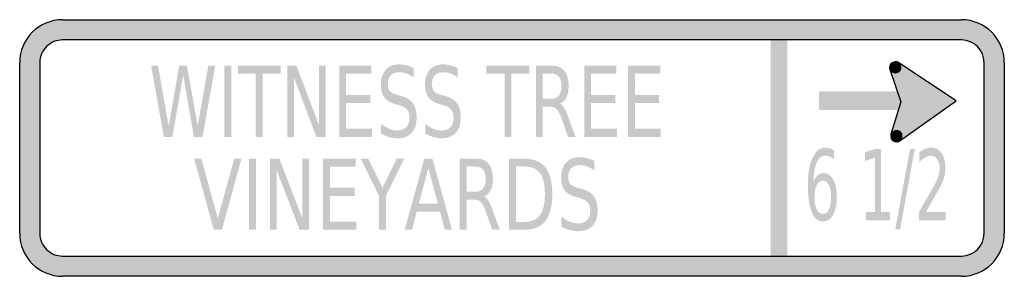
# Model space of a CAD drawing. Header units: inches. Extents: x -0.5 to 0.5, y -0.13 to 0.13.
import ezdxf

# ---------------------------------------------------------------- set-up
doc = ezdxf.new("R2010")
doc.units = ezdxf.units.IN
doc.header["$MEASUREMENT"] = 0

msp = doc.modelspace()

# ---------------------------------------------------------------- hatches: boundary and pattern name
h = msp.add_hatch(color=7)
h.paths.add_polyline_path([(-0.4565, 0.1305), (0.4565, 0.1305), (0.4625, 0.13), (0.468, 0.1288), (0.4735, 0.127), (0.4785, 0.1245), (0.4832, 0.1213), (0.4873, 0.1177), (0.491, 0.1135), (0.494, 0.1088), (0.4965, 0.1038), (0.4985, 0.0985), (0.4997, 0.0928), (0.5, 0.087), (0.5, -0.087), (0.4997, -0.0928), (0.4985, -0.0985), (0.4965, -0.1038), (0.494, -0.1088), (0.491, -0.1135), (0.4873, -0.1177), (0.4832, -0.1213), (0.4785, -0.1245), (0.4735, -0.127), (0.468, -0.1288), (0.4625, -0.13), (0.4565, -0.1305), (-0.4565, -0.1305), (-0.4625, -0.13), (-0.468, -0.1288), (-0.4735, -0.127), (-0.4785, -0.1245), (-0.4832, -0.1213), (-0.4873, -0.1177), (-0.491, -0.1135), (-0.494, -0.1088), (-0.4967, -0.1038), (-0.4985, -0.0985), (-0.4997, -0.0928), (-0.5, -0.087), (-0.5, 0.087), (-0.4997, 0.0928), (-0.4985, 0.0985), (-0.4967, 0.1038), (-0.494, 0.1088), (-0.491, 0.1135), (-0.4873, 0.1177), (-0.4832, 0.1213), (-0.4785, 0.1245), (-0.4735, 0.127), (-0.468, 0.1288), (-0.4625, 0.13), (-0.4565, 0.1305)])
edge = h.paths.add_edge_path(flags=0)
edge.add_spline(control_points=[(-0.4795, -0.087), (-0.4795, -0.093), (-0.4771, -0.0989), (-0.4727, -0.1032), (-0.4684, -0.1075), (-0.4626, -0.1099), (-0.4565, -0.1099)], knot_values=[0, 0, 0, 0, 1, 1, 1, 2, 2, 2, 2], degree=3, periodic=0)
edge.add_line((-0.4565, -0.1099), (0.4565, -0.1099))
edge.add_spline(control_points=[(0.4565, -0.1099), (0.4692, -0.1099), (0.4795, -0.0996), (0.4795, -0.087)], knot_values=[0, 0, 0, 0, 1, 1, 1, 1], degree=3, periodic=0)
edge.add_line((0.4795, -0.087), (0.4795, 0.087))
edge.add_spline(control_points=[(0.4795, 0.087), (0.4795, 0.0996), (0.4692, 0.1099), (0.4565, 0.1099)], knot_values=[0, 0, 0, 0, 1, 1, 1, 1], degree=3, periodic=0)
edge.add_line((0.4565, 0.1099), (-0.4565, 0.1099))
edge.add_spline(control_points=[(-0.4565, 0.1099), (-0.4626, 0.1099), (-0.4684, 0.1075), (-0.4727, 0.1032), (-0.4771, 0.0989), (-0.4795, 0.093), (-0.4795, 0.087)], knot_values=[0, 0, 0, 0, 1, 1, 1, 2, 2, 2, 2], degree=3, periodic=0)
edge.add_line((-0.4795, 0.087), (-0.4795, -0.087))
for points in [[(0.2627, 0.1099), (0.2627, -0.1099), (0.2796, -0.1099), (0.2796, 0.1099), (0.2627, 0.1099)], [(-0.3665, 0.0837), (-0.3595, 0.0837), (-0.3487, 0.0225), (-0.3379, 0.0837), (-0.3301, 0.0837), (-0.3192, 0.0225), (-0.3084, 0.0837), (-0.3014, 0.0837), (-0.3143, 0.0113), (-0.3231, 0.0113), (-0.3339, 0.0742), (-0.3449, 0.0113), (-0.3536, 0.0113), (-0.3665, 0.0837)], [(-0.2921, 0.0837), (-0.2852, 0.0837), (-0.2852, 0.0113), (-0.2921, 0.0113), (-0.2921, 0.0837)], [(-0.2784, 0.0837), (-0.2349, 0.0837), (-0.2349, 0.0755), (-0.2532, 0.0755), (-0.2532, 0.0113), (-0.2602, 0.0113), (-0.2602, 0.0755), (-0.2784, 0.0755), (-0.2784, 0.0837)], [(-0.2282, 0.0837), (-0.2189, 0.0837), (-0.196, 0.0231), (-0.196, 0.0837), (-0.1893, 0.0837), (-0.1893, 0.0113), (-0.1987, 0.0113), (-0.2215, 0.0719), (-0.2215, 0.0113), (-0.2282, 0.0113), (-0.2282, 0.0837)], [(-0.1754, 0.0837), (-0.1429, 0.0837), (-0.1429, 0.0755), (-0.1685, 0.0755), (-0.1685, 0.054), (-0.144, 0.054), (-0.144, 0.0458), (-0.1685, 0.0458), (-0.1685, 0.0195), (-0.1423, 0.0195), (-0.1423, 0.0113), (-0.1754, 0.0113), (-0.1754, 0.0837)], [(-0.0259, 0.0837), (0.0176, 0.0837), (0.0176, 0.0755), (-0.0006, 0.0755), (-0.0006, 0.0113), (-0.0076, 0.0113), (-0.0076, 0.0755), (-0.0259, 0.0755), (-0.0259, 0.0837)], [(0.0733, 0.0837), (0.1059, 0.0837), (0.1059, 0.0755), (0.0803, 0.0755), (0.0803, 0.054), (0.1048, 0.054), (0.1048, 0.0458), (0.0803, 0.0458), (0.0803, 0.0195), (0.1065, 0.0195), (0.1065, 0.0113), (0.0733, 0.0113), (0.0733, 0.0837)], [(0.1179, 0.0837), (0.1505, 0.0837), (0.1505, 0.0755), (0.1249, 0.0755), (0.1249, 0.054), (0.1494, 0.054), (0.1494, 0.0458), (0.1249, 0.0458), (0.1249, 0.0195), (0.1511, 0.0195), (0.1511, 0.0113), (0.1179, 0.0113), (0.1179, 0.0837)], [(0.384, 0.084), (0.3838, 0.0834), (0.3836, 0.0829), (0.3835, 0.0823), (0.3835, 0.0817), (0.3835, 0.0811), (0.3836, 0.0805), (0.3838, 0.08), (0.384, 0.0794), (0.3842, 0.0789), (0.3845, 0.0784), (0.3849, 0.0779), (0.3853, 0.0775), (0.3857, 0.0771), (0.3862, 0.0767), (0.3867, 0.0764), (0.3872, 0.0762), (0.3878, 0.076), (0.3883, 0.0758), (0.3889, 0.0758), (0.3895, 0.0757), (0.3901, 0.0758), (0.3907, 0.0759), (0.3912, 0.076), (0.3918, 0.0762), (0.3923, 0.0765), (0.3928, 0.0768), (0.3933, 0.0771), (0.3937, 0.0775), (0.3941, 0.0779), (0.3945, 0.0784), (0.3948, 0.0789), (0.395, 0.0794), (0.3895, 0.0817), (0.384, 0.084)], [(0.3928, 0.0867), (0.3838, 0.0798), (0.3887, 0.0662), (0.3954, 0.0663), (0.3928, 0.0867)], [(0.395, 0.0794), (0.3952, 0.08), (0.3954, 0.0806), (0.3954, 0.0811), (0.3955, 0.0817), (0.3954, 0.0823), (0.3953, 0.0829), (0.3952, 0.0835), (0.395, 0.084), (0.3948, 0.0846), (0.3944, 0.0851), (0.3941, 0.0855), (0.3937, 0.086), (0.3933, 0.0863), (0.3928, 0.0867), (0.3923, 0.087), (0.3918, 0.0872), (0.3912, 0.0874), (0.3906, 0.0876), (0.3901, 0.0877), (0.3895, 0.0877), (0.3889, 0.0877), (0.3883, 0.0876), (0.3877, 0.0874), (0.3872, 0.0872), (0.3867, 0.087), (0.3862, 0.0867), (0.3857, 0.0863), (0.3852, 0.0859), (0.3849, 0.0855), (0.3845, 0.085), (0.3842, 0.0845), (0.384, 0.084), (0.3895, 0.0817), (0.395, 0.0794)], [(0.451, 0.0481), (0.3928, 0.0867), (0.3945, 0.0484), (0.3941, 0.0075), (0.451, 0.0481)], [(0.3838, 0.0798), (0.3944, 0.0485), (0.399, 0.0483), (0.3946, 0.0682), (0.3838, 0.0798)], [(0.3942, 0.0577), (0.3118, 0.0577), (0.3118, 0.0385), (0.3942, 0.0385), (0.3942, 0.0577)], [(0.3941, 0.0075), (0.3849, 0.0141), (0.3945, 0.0481), (0.4092, 0.044), (0.3941, 0.0075)], [(0.3851, 0.0146), (0.3849, 0.0141), (0.3848, 0.0135), (0.3847, 0.0129), (0.3847, 0.0124), (0.3847, 0.0118), (0.3848, 0.0112), (0.3849, 0.0106), (0.3851, 0.0101), (0.3854, 0.0095), (0.3857, 0.009), (0.386, 0.0086), (0.3864, 0.0081), (0.3869, 0.0077), (0.3873, 0.0074), (0.3878, 0.0071), (0.3884, 0.0068), (0.3889, 0.0066), (0.3895, 0.0065), (0.3901, 0.0064), (0.3907, 0.0064), (0.3913, 0.0064), (0.3918, 0.0065), (0.3924, 0.0067), (0.393, 0.0069), (0.3935, 0.0071), (0.394, 0.0074), (0.3945, 0.0078), (0.3949, 0.0082), (0.3953, 0.0086), (0.3956, 0.0091), (0.3959, 0.0096), (0.3962, 0.0101), (0.3906, 0.0124), (0.3851, 0.0146)], [(0.3962, 0.0101), (0.3964, 0.0107), (0.3965, 0.0112), (0.3966, 0.0118), (0.3966, 0.0124), (0.3966, 0.013), (0.3965, 0.0136), (0.3964, 0.0141), (0.3962, 0.0147), (0.3959, 0.0152), (0.3956, 0.0157), (0.3952, 0.0162), (0.3949, 0.0166), (0.3944, 0.017), (0.3939, 0.0174), (0.3934, 0.0177), (0.3929, 0.0179), (0.3924, 0.0181), (0.3918, 0.0182), (0.3912, 0.0183), (0.3906, 0.0184), (0.39, 0.0183), (0.3895, 0.0182), (0.3889, 0.0181), (0.3883, 0.0179), (0.3878, 0.0176), (0.3873, 0.0173), (0.3868, 0.017), (0.3864, 0.0166), (0.386, 0.0162), (0.3857, 0.0157), (0.3854, 0.0152), (0.3851, 0.0146), (0.3906, 0.0124), (0.3962, 0.0101)], [(0.3594, -0.0651), (0.3688, -0.0651), (0.3688, -0.0098), (0.3586, -0.0133), (0.3586, -0.0044), (0.3688, -0.0009), (0.3746, -0.0009), (0.3746, -0.0651), (0.384, -0.0651), (0.384, -0.0734), (0.3594, -0.0734), (0.3594, -0.0651)], [(0.4042, -0.0009), (0.4091, -0.0009), (0.3942, -0.0826), (0.3893, -0.0826), (0.4042, -0.0009)], [(-0.3028, -0.0832), (-0.3229, -0.0107), (-0.3155, -0.0107), (-0.2988, -0.0717), (-0.2821, -0.0107), (-0.2747, -0.0107), (-0.2947, -0.0832), (-0.3028, -0.0832)], [(-0.2671, -0.0107), (-0.26, -0.0107), (-0.26, -0.0832), (-0.2671, -0.0832), (-0.2671, -0.0107)], [(-0.2459, -0.0107), (-0.2363, -0.0107), (-0.213, -0.0714), (-0.213, -0.0107), (-0.2061, -0.0107), (-0.2061, -0.0832), (-0.2157, -0.0832), (-0.239, -0.0226), (-0.239, -0.0832), (-0.2459, -0.0832), (-0.2459, -0.0107)], [(-0.192, -0.0107), (-0.1588, -0.0107), (-0.1588, -0.019), (-0.1849, -0.019), (-0.1849, -0.0404), (-0.1599, -0.0404), (-0.1599, -0.0487), (-0.1849, -0.0487), (-0.1849, -0.0749), (-0.1581, -0.0749), (-0.1581, -0.0832), (-0.192, -0.0832), (-0.192, -0.0107)], [(-0.1537, -0.0107), (-0.146, -0.0107), (-0.1315, -0.0405), (-0.117, -0.0107), (-0.1094, -0.0107), (-0.128, -0.0487), (-0.128, -0.0832), (-0.1351, -0.0832), (-0.1351, -0.0487), (-0.1537, -0.0107)]]:
    msp.add_hatch(color=7).paths.add_polyline_path(points)
h = msp.add_hatch(color=7)
edge = h.paths.add_edge_path()
edge.add_line((-0.1, 0.0814), (-0.1, 0.0718))
edge.add_spline(control_points=[(-0.1, 0.0718), (-0.1026, 0.0736), (-0.1051, 0.0749), (-0.1075, 0.0758), (-0.1098, 0.0766), (-0.1121, 0.0771), (-0.1143, 0.0771), (-0.1181, 0.0771), (-0.121, 0.076), (-0.1231, 0.074), (-0.1251, 0.0719), (-0.1261, 0.069), (-0.1261, 0.0651), (-0.1261, 0.0619), (-0.1255, 0.0595), (-0.1241, 0.0579), (-0.1227, 0.0563), (-0.1201, 0.0549), (-0.1163, 0.0539)], knot_values=[0, 0, 0, 0, 1, 1, 1, 2, 2, 2, 3, 3, 3, 4, 4, 4, 5, 5, 5, 6, 6, 6, 6], degree=3, periodic=0)
edge.add_line((-0.1163, 0.0539), (-0.1121, 0.0527))
edge.add_spline(control_points=[(-0.1121, 0.0527), (-0.1069, 0.0513), (-0.1031, 0.0489), (-0.1006, 0.0454), (-0.0981, 0.0419), (-0.0969, 0.0372), (-0.0969, 0.0313), (-0.0969, 0.0242), (-0.0986, 0.0189), (-0.1019, 0.0153), (-0.1052, 0.0117), (-0.1101, 0.0099), (-0.1166, 0.0099), (-0.1191, 0.0099), (-0.1217, 0.0102), (-0.1244, 0.011), (-0.1271, 0.0118), (-0.13, 0.013), (-0.1329, 0.0145)], knot_values=[0, 0, 0, 0, 1, 1, 1, 2, 2, 2, 3, 3, 3, 4, 4, 4, 5, 5, 5, 6, 6, 6, 6], degree=3, periodic=0)
edge.add_line((-0.1329, 0.0145), (-0.1329, 0.0246))
edge.add_spline(control_points=[(-0.1329, 0.0246), (-0.1301, 0.0223), (-0.1273, 0.0207), (-0.1246, 0.0195), (-0.1219, 0.0184), (-0.1192, 0.0178), (-0.1166, 0.0178), (-0.1126, 0.0178), (-0.1096, 0.0189), (-0.1074, 0.0211), (-0.1052, 0.0233), (-0.1042, 0.0265), (-0.1042, 0.0305), (-0.1042, 0.0341), (-0.1049, 0.0369), (-0.1065, 0.0389), (-0.108, 0.0409), (-0.1106, 0.0424), (-0.1142, 0.0434)], knot_values=[0, 0, 0, 0, 1, 1, 1, 2, 2, 2, 3, 3, 3, 4, 4, 4, 5, 5, 5, 6, 6, 6, 6], degree=3, periodic=0)
edge.add_line((-0.1142, 0.0434), (-0.1184, 0.0446))
edge.add_spline(control_points=[(-0.1184, 0.0446), (-0.1236, 0.046), (-0.1273, 0.0483), (-0.1296, 0.0514), (-0.132, 0.0545), (-0.1331, 0.0588), (-0.1331, 0.0644), (-0.1331, 0.0708), (-0.1315, 0.0758), (-0.1283, 0.0795), (-0.1251, 0.0832), (-0.1207, 0.085), (-0.1151, 0.085), (-0.1126, 0.085), (-0.1102, 0.0847), (-0.1077, 0.0841), (-0.1052, 0.0835), (-0.1026, 0.0826), (-0.1, 0.0814)], knot_values=[0, 0, 0, 0, 1, 1, 1, 2, 2, 2, 3, 3, 3, 4, 4, 4, 5, 5, 5, 6, 6, 6, 6], degree=3, periodic=0)
h = msp.add_hatch(color=7)
edge = h.paths.add_edge_path()
edge.add_line((-0.0552, 0.0814), (-0.0552, 0.0718))
edge.add_spline(control_points=[(-0.0552, 0.0718), (-0.0578, 0.0736), (-0.0603, 0.0749), (-0.0627, 0.0758), (-0.065, 0.0766), (-0.0673, 0.0771), (-0.0694, 0.0771), (-0.0732, 0.0771), (-0.0762, 0.076), (-0.0782, 0.074), (-0.0803, 0.0719), (-0.0813, 0.069), (-0.0813, 0.0651), (-0.0813, 0.0619), (-0.0806, 0.0595), (-0.0793, 0.0579), (-0.0779, 0.0563), (-0.0753, 0.0549), (-0.0715, 0.0539)], knot_values=[0, 0, 0, 0, 1, 1, 1, 2, 2, 2, 3, 3, 3, 4, 4, 4, 5, 5, 5, 6, 6, 6, 6], degree=3, periodic=0)
edge.add_line((-0.0715, 0.0539), (-0.0673, 0.0527))
edge.add_spline(control_points=[(-0.0673, 0.0527), (-0.0621, 0.0513), (-0.0583, 0.0489), (-0.0558, 0.0454), (-0.0533, 0.0419), (-0.0521, 0.0372), (-0.0521, 0.0313), (-0.0521, 0.0242), (-0.0538, 0.0189), (-0.0571, 0.0153), (-0.0604, 0.0117), (-0.0653, 0.0099), (-0.0718, 0.0099), (-0.0742, 0.0099), (-0.0768, 0.0102), (-0.0796, 0.011), (-0.0823, 0.0118), (-0.0852, 0.013), (-0.0881, 0.0145)], knot_values=[0, 0, 0, 0, 1, 1, 1, 2, 2, 2, 3, 3, 3, 4, 4, 4, 5, 5, 5, 6, 6, 6, 6], degree=3, periodic=0)
edge.add_line((-0.0881, 0.0145), (-0.0881, 0.0246))
edge.add_spline(control_points=[(-0.0881, 0.0246), (-0.0853, 0.0223), (-0.0825, 0.0207), (-0.0798, 0.0195), (-0.0771, 0.0184), (-0.0744, 0.0178), (-0.0718, 0.0178), (-0.0678, 0.0178), (-0.0648, 0.0189), (-0.0626, 0.0211), (-0.0604, 0.0233), (-0.0593, 0.0265), (-0.0593, 0.0305), (-0.0593, 0.0341), (-0.0601, 0.0369), (-0.0617, 0.0389), (-0.0632, 0.0409), (-0.0658, 0.0424), (-0.0693, 0.0434)], knot_values=[0, 0, 0, 0, 1, 1, 1, 2, 2, 2, 3, 3, 3, 4, 4, 4, 5, 5, 5, 6, 6, 6, 6], degree=3, periodic=0)
edge.add_line((-0.0693, 0.0434), (-0.0735, 0.0446))
edge.add_spline(control_points=[(-0.0735, 0.0446), (-0.0788, 0.046), (-0.0825, 0.0483), (-0.0848, 0.0514), (-0.0871, 0.0545), (-0.0883, 0.0588), (-0.0883, 0.0644), (-0.0883, 0.0708), (-0.0867, 0.0758), (-0.0835, 0.0795), (-0.0803, 0.0832), (-0.0759, 0.085), (-0.0702, 0.085), (-0.0678, 0.085), (-0.0654, 0.0847), (-0.0629, 0.0841), (-0.0604, 0.0835), (-0.0578, 0.0826), (-0.0552, 0.0814)], knot_values=[0, 0, 0, 0, 1, 1, 1, 2, 2, 2, 3, 3, 3, 4, 4, 4, 5, 5, 5, 6, 6, 6, 6], degree=3, periodic=0)
h = msp.add_hatch(color=7)
edge = h.paths.add_edge_path()
edge.add_spline(control_points=[(0.0487, 0.0452), (0.0502, 0.0445), (0.0517, 0.043), (0.0531, 0.0407), (0.0545, 0.0384), (0.0559, 0.0351), (0.0573, 0.0311)], knot_values=[0, 0, 0, 0, 1, 1, 1, 2, 2, 2, 2], degree=3, periodic=0)
edge.add_line((0.0573, 0.0311), (0.0644, 0.0113))
edge.add_line((0.0644, 0.0113), (0.0569, 0.0113))
edge.add_line((0.0569, 0.0113), (0.0503, 0.0299))
edge.add_spline(control_points=[(0.0503, 0.0299), (0.0486, 0.0347), (0.047, 0.0379), (0.0454, 0.0395), (0.0438, 0.0411), (0.0416, 0.0419), (0.0389, 0.0419)], knot_values=[0, 0, 0, 0, 1, 1, 1, 2, 2, 2, 2], degree=3, periodic=0)
edge.add_line((0.0389, 0.0419), (0.0313, 0.0419))
edge.add_line((0.0313, 0.0419), (0.0313, 0.0113))
edge.add_line((0.0313, 0.0113), (0.0243, 0.0113))
edge.add_line((0.0243, 0.0113), (0.0243, 0.0837))
edge.add_line((0.0243, 0.0837), (0.04, 0.0837))
edge.add_spline(control_points=[(0.04, 0.0837), (0.0459, 0.0837), (0.0503, 0.082), (0.0532, 0.0785), (0.0561, 0.0751), (0.0575, 0.0699), (0.0575, 0.0629), (0.0575, 0.0583), (0.0568, 0.0545), (0.0553, 0.0515), (0.0538, 0.0485), (0.0516, 0.0464), (0.0487, 0.0452)], knot_values=[0, 0, 0, 0, 1, 1, 1, 2, 2, 2, 3, 3, 3, 4, 4, 4, 4], degree=3, periodic=0)
edge = h.paths.add_edge_path(flags=0)
edge.add_line((0.0313, 0.0757), (0.0313, 0.05))
edge.add_line((0.0313, 0.05), (0.04, 0.05))
edge.add_spline(control_points=[(0.04, 0.05), (0.0434, 0.05), (0.0459, 0.051), (0.0476, 0.0532), (0.0493, 0.0554), (0.0502, 0.0586), (0.0502, 0.0629), (0.0502, 0.0671), (0.0493, 0.0703), (0.0476, 0.0724), (0.0459, 0.0746), (0.0434, 0.0757), (0.04, 0.0757)], knot_values=[0, 0, 0, 0, 1, 1, 1, 2, 2, 2, 3, 3, 3, 4, 4, 4, 4], degree=3, periodic=0)
edge.add_line((0.04, 0.0757), (0.0313, 0.0757))
h = msp.add_hatch(color=7)
edge = h.paths.add_edge_path()
edge.add_line((0.3271, -0.0025), (0.3271, -0.0114))
edge.add_spline(control_points=[(0.3271, -0.0114), (0.3257, -0.0103), (0.3243, -0.0094), (0.3228, -0.0088), (0.3213, -0.0081), (0.3198, -0.0078), (0.3184, -0.0078), (0.3146, -0.0078), (0.3117, -0.01), (0.3097, -0.0144), (0.3077, -0.0188), (0.3065, -0.0254), (0.3062, -0.0342)], knot_values=[0, 0, 0, 0, 1, 1, 1, 2, 2, 2, 3, 3, 3, 4, 4, 4, 4], degree=3, periodic=0)
edge.add_spline(control_points=[(0.3062, -0.0342), (0.3074, -0.0314), (0.3088, -0.0292), (0.3105, -0.0277), (0.3121, -0.0262), (0.314, -0.0255), (0.316, -0.0255), (0.3203, -0.0255), (0.3237, -0.0277), (0.3262, -0.0321), (0.3287, -0.0365), (0.3299, -0.0425), (0.3299, -0.0501), (0.3299, -0.0576), (0.3286, -0.0635), (0.3261, -0.068), (0.3235, -0.0725), (0.32, -0.0748), (0.3157, -0.0748), (0.3108, -0.0748), (0.307, -0.0716), (0.3044, -0.0651), (0.3018, -0.0587), (0.3005, -0.0494), (0.3005, -0.0372), (0.3005, -0.0257), (0.3021, -0.0166), (0.3053, -0.0098), (0.3085, -0.003), (0.3128, 0.0004), (0.3182, 0.0004), (0.3196, 0.0004), (0.3211, 0.0002), (0.3225, -0.0003), (0.324, -0.0008), (0.3256, -0.0015), (0.3271, -0.0025)], knot_values=[0, 0, 0, 0, 1, 1, 1, 2, 2, 2, 3, 3, 3, 4, 4, 4, 5, 5, 5, 6, 6, 6, 7, 7, 7, 8, 8, 8, 9, 9, 9, 10, 10, 10, 11, 11, 11, 12, 12, 12, 12], degree=3, periodic=0)
edge = h.paths.add_edge_path(flags=0)
edge.add_spline(control_points=[(0.3157, -0.0332), (0.3131, -0.0332), (0.3111, -0.0347), (0.3096, -0.0377), (0.308, -0.0407), (0.3073, -0.0449), (0.3073, -0.0501), (0.3073, -0.0553), (0.308, -0.0594), (0.3096, -0.0625), (0.3111, -0.0655), (0.3131, -0.067), (0.3157, -0.067), (0.3183, -0.067), (0.3204, -0.0655), (0.3219, -0.0625), (0.3234, -0.0594), (0.3241, -0.0553), (0.3241, -0.0501), (0.3241, -0.0449), (0.3234, -0.0407), (0.3219, -0.0377), (0.3204, -0.0347), (0.3183, -0.0332), (0.3157, -0.0332)], knot_values=[0, 0, 0, 0, 1, 1, 1, 2, 2, 2, 3, 3, 3, 4, 4, 4, 5, 5, 5, 6, 6, 6, 7, 7, 7, 8, 8, 8, 8], degree=3, periodic=0)
h = msp.add_hatch(color=7)
edge = h.paths.add_edge_path()
edge.add_line((0.4203, -0.0651), (0.4404, -0.0651))
edge.add_line((0.4404, -0.0651), (0.4404, -0.0734))
edge.add_line((0.4404, -0.0734), (0.4133, -0.0734))
edge.add_line((0.4133, -0.0734), (0.4133, -0.0651))
edge.add_spline(control_points=[(0.4133, -0.0651), (0.4155, -0.0613), (0.4185, -0.0561), (0.4223, -0.0496), (0.4261, -0.0431), (0.4285, -0.0389), (0.4294, -0.0371), (0.4313, -0.0335), (0.4326, -0.0305), (0.4333, -0.0281), (0.434, -0.0257), (0.4344, -0.0233), (0.4344, -0.0209), (0.4344, -0.017), (0.4336, -0.0139), (0.432, -0.0115), (0.4304, -0.0091), (0.4283, -0.0078), (0.4258, -0.0078), (0.424, -0.0078), (0.4221, -0.0084), (0.4201, -0.0094), (0.4181, -0.0105), (0.4159, -0.0121), (0.4136, -0.0143)], knot_values=[0, 0, 0, 0, 1, 1, 1, 2, 2, 2, 3, 3, 3, 4, 4, 4, 5, 5, 5, 6, 6, 6, 7, 7, 7, 8, 8, 8, 8], degree=3, periodic=0)
edge.add_line((0.4136, -0.0143), (0.4136, -0.0044))
edge.add_spline(control_points=[(0.4136, -0.0044), (0.416, -0.0028), (0.4181, -0.0016), (0.4201, -0.0008), (0.4222, 0), (0.424, 0.0004), (0.4257, 0.0004), (0.4301, 0.0004), (0.4336, -0.0015), (0.4363, -0.0052), (0.4389, -0.009), (0.4402, -0.014), (0.4402, -0.0203), (0.4402, -0.0232), (0.4399, -0.0261), (0.4392, -0.0287), (0.4385, -0.0314), (0.4374, -0.0345), (0.4356, -0.0382)], knot_values=[0, 0, 0, 0, 1, 1, 1, 2, 2, 2, 3, 3, 3, 4, 4, 4, 5, 5, 5, 6, 6, 6, 6], degree=3, periodic=0)
edge.add_spline(control_points=[(0.4356, -0.0382), (0.4351, -0.0391), (0.4336, -0.0418), (0.4311, -0.0463), (0.4285, -0.0508), (0.4249, -0.0571), (0.4203, -0.0651)], knot_values=[0, 0, 0, 0, 1, 1, 1, 2, 2, 2, 2], degree=3, periodic=0)
h = msp.add_hatch(color=7)
edge = h.paths.add_edge_path()
edge.add_line((0.0837, -0.0131), (0.0837, -0.0227))
edge.add_spline(control_points=[(0.0837, -0.0227), (0.081, -0.0209), (0.0785, -0.0196), (0.0761, -0.0187), (0.0737, -0.0178), (0.0714, -0.0174), (0.0692, -0.0174), (0.0653, -0.0174), (0.0623, -0.0184), (0.0602, -0.0205), (0.0581, -0.0226), (0.0571, -0.0255), (0.0571, -0.0293), (0.0571, -0.0325), (0.0578, -0.0349), (0.0591, -0.0366), (0.0605, -0.0382), (0.0632, -0.0395), (0.0671, -0.0405)], knot_values=[0, 0, 0, 0, 1, 1, 1, 2, 2, 2, 3, 3, 3, 4, 4, 4, 5, 5, 5, 6, 6, 6, 6], degree=3, periodic=0)
edge.add_line((0.0671, -0.0405), (0.0714, -0.0418))
edge.add_spline(control_points=[(0.0714, -0.0418), (0.0767, -0.0431), (0.0806, -0.0456), (0.0831, -0.0491), (0.0856, -0.0526), (0.0869, -0.0573), (0.0869, -0.0632), (0.0869, -0.0702), (0.0852, -0.0755), (0.0818, -0.0792), (0.0784, -0.0828), (0.0734, -0.0846), (0.0668, -0.0846), (0.0643, -0.0846), (0.0616, -0.0842), (0.0588, -0.0834), (0.056, -0.0827), (0.0531, -0.0815), (0.0501, -0.08)], knot_values=[0, 0, 0, 0, 1, 1, 1, 2, 2, 2, 3, 3, 3, 4, 4, 4, 5, 5, 5, 6, 6, 6, 6], degree=3, periodic=0)
edge.add_line((0.0501, -0.08), (0.0501, -0.0699))
edge.add_spline(control_points=[(0.0501, -0.0699), (0.053, -0.0721), (0.0559, -0.0738), (0.0586, -0.0749), (0.0614, -0.0761), (0.0641, -0.0766), (0.0668, -0.0766), (0.0708, -0.0766), (0.074, -0.0755), (0.0762, -0.0733), (0.0784, -0.0711), (0.0795, -0.068), (0.0795, -0.0639), (0.0795, -0.0604), (0.0787, -0.0576), (0.0771, -0.0556), (0.0755, -0.0536), (0.0729, -0.0521), (0.0693, -0.0511)], knot_values=[0, 0, 0, 0, 1, 1, 1, 2, 2, 2, 3, 3, 3, 4, 4, 4, 5, 5, 5, 6, 6, 6, 6], degree=3, periodic=0)
edge.add_line((0.0693, -0.0511), (0.065, -0.0499))
edge.add_spline(control_points=[(0.065, -0.0499), (0.0597, -0.0484), (0.0558, -0.0462), (0.0535, -0.0431), (0.0511, -0.04), (0.0499, -0.0356), (0.0499, -0.0301), (0.0499, -0.0237), (0.0516, -0.0186), (0.0548, -0.015), (0.0581, -0.0113), (0.0626, -0.0094), (0.0684, -0.0094), (0.0708, -0.0094), (0.0733, -0.0097), (0.0759, -0.0103), (0.0785, -0.011), (0.0811, -0.0119), (0.0837, -0.0131)], knot_values=[0, 0, 0, 0, 1, 1, 1, 2, 2, 2, 3, 3, 3, 4, 4, 4, 5, 5, 5, 6, 6, 6, 6], degree=3, periodic=0)
h = msp.add_hatch(color=7)
h.paths.add_polyline_path([(-0.089, -0.0107), (-0.0809, -0.0107), (-0.0609, -0.0832), (-0.0683, -0.0832), (-0.0731, -0.0646), (-0.0968, -0.0646), (-0.1015, -0.0832), (-0.109, -0.0832), (-0.089, -0.0107)])
h.paths.add_polyline_path([(-0.085, -0.0204), (-0.0946, -0.0565), (-0.0753, -0.0565), (-0.085, -0.0204)], flags=0)
h = msp.add_hatch(color=7)
edge = h.paths.add_edge_path()
edge.add_spline(control_points=[(-0.0284, -0.0492), (-0.0268, -0.0499), (-0.0253, -0.0515), (-0.0239, -0.0538), (-0.0225, -0.0561), (-0.021, -0.0593), (-0.0196, -0.0634)], knot_values=[0, 0, 0, 0, 1, 1, 1, 2, 2, 2, 2], degree=3, periodic=0)
edge.add_line((-0.0196, -0.0634), (-0.0123, -0.0832))
edge.add_line((-0.0123, -0.0832), (-0.02, -0.0832))
edge.add_line((-0.02, -0.0832), (-0.0267, -0.0646))
edge.add_spline(control_points=[(-0.0267, -0.0646), (-0.0284, -0.0598), (-0.0301, -0.0565), (-0.0317, -0.055), (-0.0334, -0.0534), (-0.0356, -0.0526), (-0.0384, -0.0526)], knot_values=[0, 0, 0, 0, 1, 1, 1, 2, 2, 2, 2], degree=3, periodic=0)
edge.add_line((-0.0384, -0.0526), (-0.0461, -0.0526))
edge.add_line((-0.0461, -0.0526), (-0.0461, -0.0832))
edge.add_line((-0.0461, -0.0832), (-0.0533, -0.0832))
edge.add_line((-0.0533, -0.0832), (-0.0533, -0.0107))
edge.add_line((-0.0533, -0.0107), (-0.0372, -0.0107))
edge.add_spline(control_points=[(-0.0372, -0.0107), (-0.0312, -0.0107), (-0.0267, -0.0125), (-0.0238, -0.0159), (-0.0208, -0.0194), (-0.0194, -0.0246), (-0.0194, -0.0316), (-0.0194, -0.0362), (-0.0201, -0.04), (-0.0217, -0.043), (-0.0232, -0.046), (-0.0254, -0.0481), (-0.0284, -0.0492)], knot_values=[0, 0, 0, 0, 1, 1, 1, 2, 2, 2, 3, 3, 3, 4, 4, 4, 4], degree=3, periodic=0)
edge = h.paths.add_edge_path(flags=0)
edge.add_line((-0.0461, -0.0188), (-0.0461, -0.0445))
edge.add_line((-0.0461, -0.0445), (-0.0372, -0.0445))
edge.add_spline(control_points=[(-0.0372, -0.0445), (-0.0338, -0.0445), (-0.0312, -0.0434), (-0.0295, -0.0412), (-0.0277, -0.0391), (-0.0268, -0.0358), (-0.0268, -0.0316), (-0.0268, -0.0274), (-0.0277, -0.0242), (-0.0295, -0.022), (-0.0312, -0.0199), (-0.0338, -0.0188), (-0.0372, -0.0188)], knot_values=[0, 0, 0, 0, 1, 1, 1, 2, 2, 2, 3, 3, 3, 4, 4, 4, 4], degree=3, periodic=0)
edge.add_line((-0.0372, -0.0188), (-0.0461, -0.0188))
h = msp.add_hatch(color=7)
edge = h.paths.add_edge_path()
edge.add_line((-0.0032, -0.0107), (0.0114, -0.0107))
edge.add_spline(control_points=[(0.0114, -0.0107), (0.0215, -0.0107), (0.029, -0.0137), (0.0338, -0.0195), (0.0385, -0.0253), (0.0409, -0.0345), (0.0409, -0.0469), (0.0409, -0.0594), (0.0385, -0.0686), (0.0337, -0.0744), (0.029, -0.0803), (0.0215, -0.0832), (0.0114, -0.0832)], knot_values=[0, 0, 0, 0, 1, 1, 1, 2, 2, 2, 3, 3, 3, 4, 4, 4, 4], degree=3, periodic=0)
edge.add_line((0.0114, -0.0832), (-0.0032, -0.0832))
edge.add_line((-0.0032, -0.0832), (-0.0032, -0.0107))
edge = h.paths.add_edge_path(flags=0)
edge.add_line((0.0039, -0.0188), (0.0039, -0.0751))
edge.add_line((0.0039, -0.0751), (0.0125, -0.0751))
edge.add_spline(control_points=[(0.0125, -0.0751), (0.0197, -0.0751), (0.025, -0.0729), (0.0284, -0.0683), (0.0318, -0.0638), (0.0334, -0.0567), (0.0334, -0.0469), (0.0334, -0.0372), (0.0318, -0.0301), (0.0284, -0.0256), (0.025, -0.0211), (0.0197, -0.0188), (0.0125, -0.0188)], knot_values=[0, 0, 0, 0, 1, 1, 1, 2, 2, 2, 3, 3, 3, 4, 4, 4, 4], degree=3, periodic=0)
edge.add_line((0.0125, -0.0188), (0.0039, -0.0188))

# ---------------------------------------------------------------- linework, layer by layer
at = {"color": 7}
for p, q in [((-0.4565, 0.1304), (0.4565, 0.1304)), ((-0.5, -0.087), (-0.5, 0.087)), ((0.5, 0.087), (0.5, -0.087)), ((0.4565, -0.1304), (-0.4565, -0.1304))]:
    msp.add_line(p, q, dxfattribs=at)
for points in [[(0.4565, 0.1099), (-0.4565, 0.1099)], [(-0.4795, 0.087), (-0.4795, -0.087)], [(0.3941, 0.0075), (0.451, 0.0481), (0.3928, 0.0867)], [(0.4795, -0.087), (0.4795, 0.087)], [(0.3838, 0.0798), (0.3948, 0.0471), (0.3849, 0.0141)], [(-0.4565, -0.1099), (0.4565, -0.1099)]]:
    msp.add_lwpolyline(points, dxfattribs=at)
for points in [[(-0.4565, 0.1304), (-0.4805, 0.1304), (-0.5, 0.111), (-0.5, 0.087)], [(0.5, 0.087), (0.5, 0.111), (0.4805, 0.1304), (0.4565, 0.1304)], [(0.4795, 0.087), (0.4795, 0.0996), (0.4692, 0.1099), (0.4565, 0.1099)], [(-0.5, -0.087), (-0.5, -0.111), (-0.4805, -0.1304), (-0.4565, -0.1304)], [(0.4565, -0.1304), (0.4805, -0.1304), (0.5, -0.111), (0.5, -0.087)], [(0.4565, -0.1099), (0.4692, -0.1099), (0.4795, -0.0996), (0.4795, -0.087)]]:
    msp.add_open_spline(points, degree=3, dxfattribs=at)
for points in [[(-0.4565, 0.1099), (-0.4626, 0.1099), (-0.4684, 0.1075), (-0.4727, 0.1032), (-0.4771, 0.0989), (-0.4795, 0.093), (-0.4795, 0.087)], [(0.3928, 0.0867), (0.3907, 0.0881), (0.3879, 0.088), (0.3858, 0.0865), (0.3838, 0.0849), (0.383, 0.0822), (0.3838, 0.0798)], [(0.3849, 0.0141), (0.3842, 0.0116), (0.3851, 0.009), (0.3872, 0.0075), (0.3892, 0.006), (0.392, 0.006), (0.3941, 0.0075)], [(-0.4795, -0.087), (-0.4795, -0.093), (-0.4771, -0.0989), (-0.4727, -0.1032), (-0.4684, -0.1075), (-0.4626, -0.1099), (-0.4565, -0.1099)]]:
    msp.add_open_spline(points, degree=3, knots=[0, 0, 0, 0, 1, 1, 1, 2, 2, 2, 2], dxfattribs=at)

doc.saveas('drawing.dxf')
